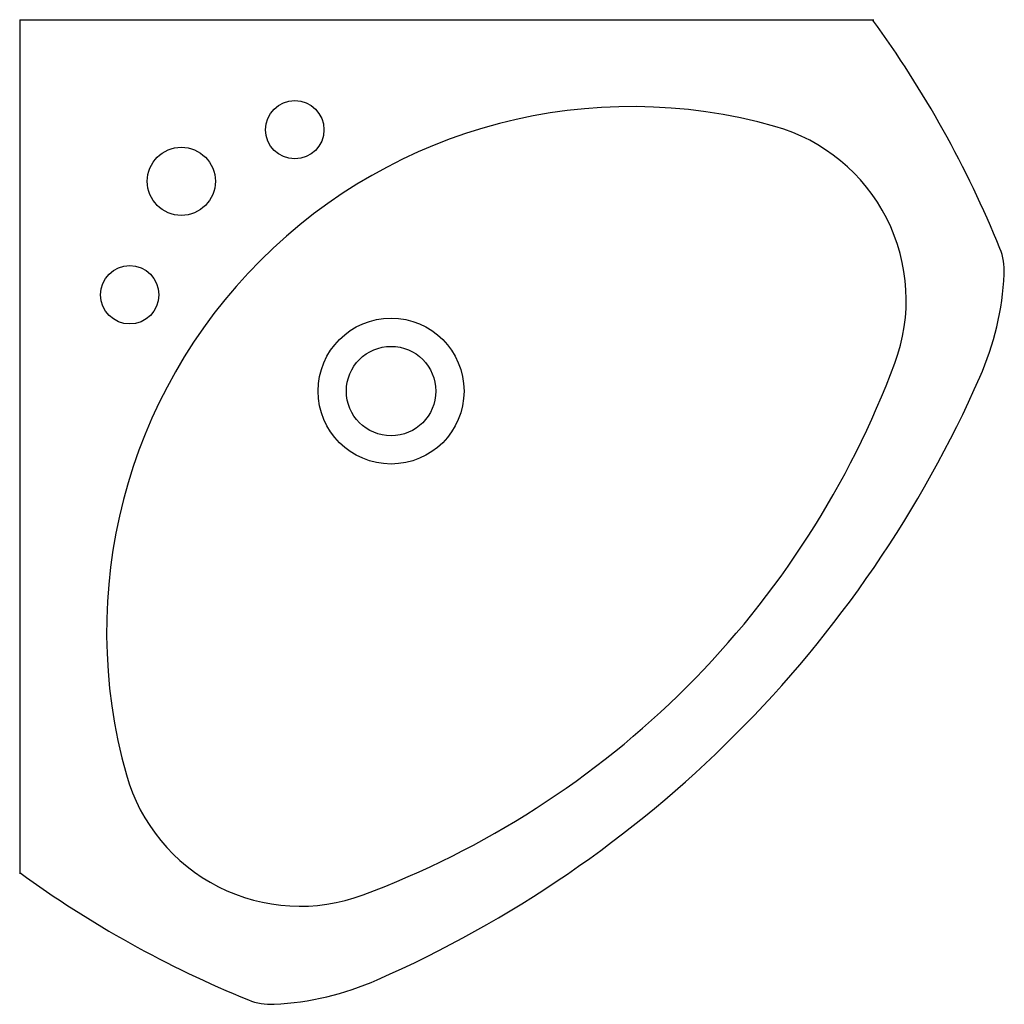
# Model space of a CAD drawing. Extents: x 33.327 to 33.833, y 15.292 to 15.798.
import ezdxf

# ---------------------------------------------------------------- set-up
doc = ezdxf.new("R2010")
doc.units = 0
doc.header["$MEASUREMENT"] = 0
doc.layers.get('0').update_dxf_attribs({"color": 1, "linetype": 'CONTINUOUS'})

msp = doc.modelspace()

# ---------------------------------------------------------------- linework, layer by layer
for q in [(33.32728772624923, 15.35888205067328), (33.76628772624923, 15.79788205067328)]:
    msp.add_line((33.32728772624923, 15.79788205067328), q)
for centre, radius in [((33.46870908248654, 15.74131350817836), 0.015), ((33.41037277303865, 15.71479700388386), 0.0175), ((33.38385624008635, 15.65646066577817), 0.015), ((33.51820655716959, 15.60696321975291), 0.03750000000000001), ((33.51820655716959, 15.60696321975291), 0.023)]:
    msp.add_circle(centre, radius)
for centre, radius, start, end in [((33.32149976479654, 15.47354959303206), 0.55, 22.07970270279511, 36.13539424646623), ((33.64195021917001, 15.48321950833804), 0.27, 74.18265863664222, 134.9999997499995), ((33.69026695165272, 15.65377017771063), 0.09273737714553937, 339.5656162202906, 74.18265863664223), ((33.80243726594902, 15.66863962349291), 0.031, 357.1335925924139, 22.07970270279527), ((33.64195023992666, 15.48321952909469), 0.27, 135.0000002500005, 195.8173413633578), ((33.68358615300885, 15.67459050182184), 0.15, 336.2299286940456, 357.1335925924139), ((33.34142983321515, 15.78373988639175), 0.4650000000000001, 315.0000008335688, 339.5656162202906), ((33.26718364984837, 15.85798612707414), 0.605, 315, 336.2299286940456), ((33.34142986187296, 15.78373991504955), 0.4650000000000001, 290.4343837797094, 314.9999991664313), ((33.26718364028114, 15.8579861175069), 0.6049999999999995, 293.7700713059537, 314.9999999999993), ((33.47139957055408, 15.43490279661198), 0.09273737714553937, 195.8173413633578, 290.4343837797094), ((33.6516201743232, 15.80367000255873), 0.5499999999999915, 233.8646057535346, 247.9202972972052), ((33.45057926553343, 15.44158361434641), 0.1499999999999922, 272.8664074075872, 293.7700713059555), ((33.45653014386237, 15.32273250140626), 0.03100000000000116, 247.920297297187, 272.8664074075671)]:
    msp.add_arc(centre, radius, start, end)

doc.saveas('drawing.dxf')
